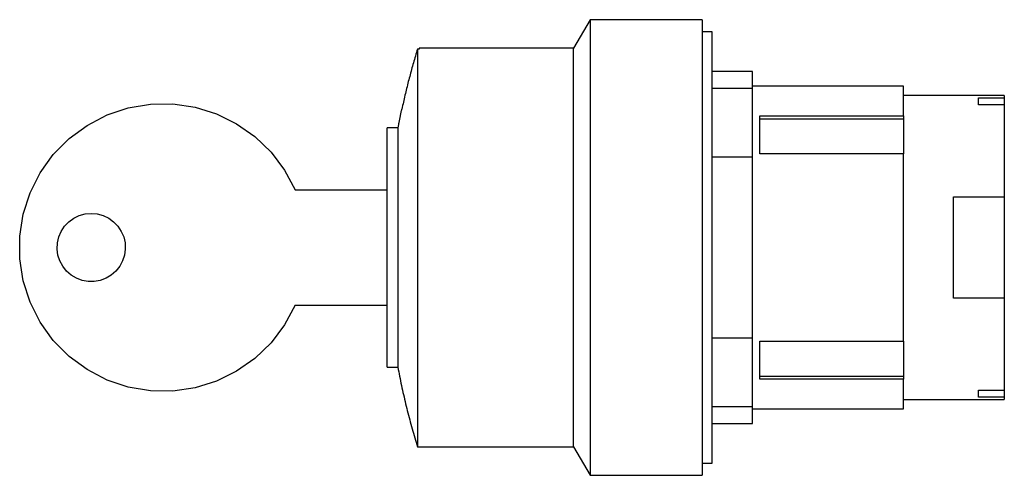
# Model space of a CAD drawing. Extents: x -1.68 to 0.74, y -0.56 to 0.56.
import ezdxf

# ---------------------------------------------------------------- set-up
doc = ezdxf.new("R2010")
doc.units = 0
doc.layers.get('0').update_dxf_attribs({"linetype": 'CONTINUOUS'})

msp = doc.modelspace()

# ---------------------------------------------------------------- linework, layer by layer
at = {"color": 0, "linetype": 'CONTINUOUS'}
for p, q in [((-0.2756, 0.561), (-0.3162, 0.4907)), ((-0.2756, 0.561), (-0.2756, -0.561)), ((0, 0.561), (-0.2756, 0.561)), ((0, 0.561), (0, -0.561)), ((0.0248, 0.5315), (0, 0.5315)), ((0.0248, -0.5315), (0.0248, 0.5315)), ((-0.7006, 0.4882), (-0.7019, 0.484)), ((-0.6969, 0.4882), (-0.7006, 0.4882)), ((-0.7006, 0.4882), (-0.7006, -0.4908)), ((-0.6969, 0.4907), (-0.6969, 0.4882)), ((-0.3162, 0.4907), (-0.6969, 0.4907)), ((-0.3162, -0.4908), (-0.3162, 0.4907)), ((-0.7082, 0.4632), (-0.7094, 0.459)), ((-0.7069, 0.4674), (-0.7082, 0.4632)), ((-0.7057, 0.4715), (-0.7069, 0.4674)), ((-0.7044, 0.4757), (-0.7057, 0.4715)), ((-0.7032, 0.4799), (-0.7044, 0.4757)), ((-0.7019, 0.484), (-0.7032, 0.4799)), ((-0.7153, 0.4381), (-0.7165, 0.4339)), ((-0.7142, 0.4422), (-0.7153, 0.4381)), ((-0.713, 0.4464), (-0.7142, 0.4422)), ((-0.7118, 0.4506), (-0.713, 0.4464)), ((-0.7106, 0.4548), (-0.7118, 0.4506)), ((-0.7094, 0.459), (-0.7106, 0.4548)), ((-0.7221, 0.4128), (-0.7232, 0.4086)), ((-0.721, 0.417), (-0.7221, 0.4128)), ((-0.7199, 0.4212), (-0.721, 0.417)), ((-0.7188, 0.4254), (-0.7199, 0.4212)), ((-0.7176, 0.4297), (-0.7188, 0.4254)), ((-0.7165, 0.4339), (-0.7176, 0.4297)), ((0.124, 0.4331), (0.0248, 0.4331)), ((0.124, 0.3919), (0.124, 0.4331)), ((-0.7274, 0.3917), (-0.7285, 0.3875)), ((-0.7264, 0.3959), (-0.7274, 0.3917)), ((-0.7253, 0.4002), (-0.7264, 0.3959)), ((-0.7243, 0.4044), (-0.7253, 0.4002)), ((-0.7232, 0.4086), (-0.7243, 0.4044)), ((0.124, 0.3919), (0.0248, 0.3919)), ((0.4961, 0.3976), (0.124, 0.3976)), ((0.124, 0.2228), (0.124, 0.3919)), ((0.4961, 0.3241), (0.4961, 0.3976)), ((-0.7335, 0.3663), (-0.7344, 0.362)), ((-0.7325, 0.3705), (-0.7335, 0.3663)), ((-0.7315, 0.3748), (-0.7325, 0.3705)), ((-0.7305, 0.379), (-0.7315, 0.3748)), ((-0.7295, 0.3832), (-0.7305, 0.379)), ((-0.7285, 0.3875), (-0.7295, 0.3832)), ((0.6805, 0.374), (0.4961, 0.374)), ((0.7441, 0.374), (0.6805, 0.374)), ((0.6805, 0.3517), (0.6805, 0.3686)), ((0.6805, 0.3686), (0.7441, 0.3686)), ((0.7441, 0.374), (0.7441, 0.3686)), ((0.7441, 0.3686), (0.7441, 0.3517)), ((-1.465, 0.3263), (-1.4126, 0.3438)), ((-1.4126, 0.3438), (-1.3582, 0.353)), ((-1.3582, 0.353), (-1.3029, 0.3535)), ((-1.3029, 0.3535), (-1.2483, 0.3456)), ((-1.2483, 0.3456), (-1.1956, 0.3292)), ((-0.7402, 0.3394), (-0.7404, 0.3381)), ((-0.7399, 0.3407), (-0.7402, 0.3394)), ((-0.7391, 0.3407), (-0.7399, 0.3407)), ((-0.7382, 0.345), (-0.7391, 0.3407)), ((-0.7373, 0.3493), (-0.7382, 0.345)), ((-0.7363, 0.3535), (-0.7373, 0.3493)), ((-0.7354, 0.3578), (-0.7363, 0.3535)), ((-0.7344, 0.362), (-0.7354, 0.3578)), ((0.7441, 0.3517), (0.6805, 0.3517)), ((0.7441, 0.3517), (0.7441, 0.125)), ((-1.514, 0.3008), (-1.465, 0.3263)), ((-1.1956, 0.3292), (-1.146, 0.3048)), ((-0.745, 0.3156), (-0.7453, 0.3143)), ((-0.7447, 0.317), (-0.745, 0.3156)), ((-0.7445, 0.3183), (-0.7447, 0.317)), ((-0.7442, 0.3196), (-0.7445, 0.3183)), ((-0.744, 0.3209), (-0.7442, 0.3196)), ((-0.7437, 0.3223), (-0.744, 0.3209)), ((-0.7434, 0.3236), (-0.7437, 0.3223)), ((-0.7432, 0.3249), (-0.7434, 0.3236)), ((-0.7429, 0.3262), (-0.7432, 0.3249)), ((-0.7426, 0.3275), (-0.7429, 0.3262)), ((-0.7424, 0.3289), (-0.7426, 0.3275)), ((-0.7421, 0.3302), (-0.7424, 0.3289)), ((-0.7418, 0.3315), (-0.7421, 0.3302)), ((-0.7415, 0.3328), (-0.7418, 0.3315)), ((-0.7413, 0.3342), (-0.7415, 0.3328)), ((-0.741, 0.3355), (-0.7413, 0.3342)), ((-0.7407, 0.3368), (-0.741, 0.3355)), ((-0.7404, 0.3381), (-0.7407, 0.3368)), ((0.1426, 0.3241), (0.4961, 0.3241)), ((0.1426, 0.2304), (0.1426, 0.3241)), ((0.1426, 0.3168), (0.4961, 0.3168)), ((0.4961, 0.3241), (0.4961, 0.3168)), ((0.4961, 0.3168), (0.4961, 0.2304)), ((-1.5585, 0.2681), (-1.514, 0.3008)), ((-1.146, 0.3048), (-1.1008, 0.273)), ((-0.7756, -0.2945), (-0.7756, 0.2944)), ((-0.749, 0.2944), (-0.7756, 0.2944)), ((-0.7488, 0.2958), (-0.749, 0.2944)), ((-0.749, 0.2944), (-0.749, -0.2945)), ((-0.7485, 0.2971), (-0.7488, 0.2958)), ((-0.7483, 0.2984), (-0.7485, 0.2971)), ((-0.748, 0.2998), (-0.7483, 0.2984)), ((-0.7478, 0.3011), (-0.748, 0.2998)), ((-0.7475, 0.3024), (-0.7478, 0.3011)), ((-0.7473, 0.3037), (-0.7475, 0.3024)), ((-0.747, 0.3051), (-0.7473, 0.3037)), ((-0.7468, 0.3064), (-0.747, 0.3051)), ((-0.7465, 0.3077), (-0.7468, 0.3064)), ((-0.7463, 0.309), (-0.7465, 0.3077)), ((-0.746, 0.3104), (-0.7463, 0.309)), ((-0.7458, 0.3117), (-0.746, 0.3104)), ((-0.7455, 0.313), (-0.7458, 0.3117)), ((-0.7453, 0.3143), (-0.7455, 0.313)), ((-1.5973, 0.2288), (-1.5585, 0.2681)), ((-1.1008, 0.273), (-1.0612, 0.2346)), ((-1.6296, 0.184), (-1.5973, 0.2288)), ((-1.0612, 0.2346), (-1.0279, 0.1905)), ((0.124, 0.2228), (0.0248, 0.2228)), ((0.124, -0.2228), (0.124, 0.2228)), ((0.4961, 0.2304), (0.1426, 0.2304)), ((0.4961, -0.2304), (0.4961, 0.2304)), ((-1.6545, 0.1347), (-1.6296, 0.184)), ((-1.0279, 0.1905), (-1.002, 0.1417)), ((-1.6714, 0.0822), (-1.6545, 0.1347)), ((-1.002, 0.1417), (-0.7756, 0.1417)), ((0.6191, -0.125), (0.6191, 0.125)), ((0.6191, 0.125), (0.7441, 0.125)), ((0.7441, 0.125), (0.7441, -0.125)), ((-1.68, 0.0276), (-1.6714, 0.0822)), ((-1.547, 0.0721), (-1.5334, 0.0786)), ((-1.5334, 0.0786), (-1.5189, 0.0827)), ((-1.5189, 0.0827), (-1.5039, 0.084)), ((-1.5039, 0.084), (-1.4889, 0.0827)), ((-1.4889, 0.0827), (-1.4744, 0.0786)), ((-1.4744, 0.0786), (-1.4608, 0.0721)), ((-1.5779, 0.0398), (-1.5696, 0.0524)), ((-1.5696, 0.0524), (-1.5592, 0.0633)), ((-1.5592, 0.0633), (-1.547, 0.0721)), ((-1.4608, 0.0721), (-1.4487, 0.0633)), ((-1.4487, 0.0633), (-1.4383, 0.0524)), ((-1.4383, 0.0524), (-1.43, 0.0398)), ((-1.68, -0.0276), (-1.68, 0.0276)), ((-1.5872, 0.0113), (-1.5838, 0.026)), ((-1.5838, 0.026), (-1.5779, 0.0398)), ((-1.43, 0.0398), (-1.424, 0.026)), ((-1.424, 0.026), (-1.4207, 0.0113)), ((-1.5878, -0.0038), (-1.5872, 0.0113)), ((-1.4207, 0.0113), (-1.42, -0.0038)), ((-1.5858, -0.0187), (-1.5878, -0.0038)), ((-1.5812, -0.033), (-1.5858, -0.0187)), ((-1.422, -0.0187), (-1.4267, -0.033)), ((-1.42, -0.0038), (-1.422, -0.0187)), ((-1.6714, -0.0822), (-1.68, -0.0276)), ((-1.574, -0.0463), (-1.5812, -0.033)), ((-1.5646, -0.058), (-1.574, -0.0463)), ((-1.4338, -0.0463), (-1.4432, -0.058)), ((-1.4267, -0.033), (-1.4338, -0.0463)), ((-1.5533, -0.068), (-1.5646, -0.058)), ((-1.5404, -0.0757), (-1.5533, -0.068)), ((-1.4546, -0.068), (-1.4675, -0.0757)), ((-1.4432, -0.058), (-1.4546, -0.068)), ((-1.6545, -0.1347), (-1.6714, -0.0822)), ((-1.5263, -0.081), (-1.5404, -0.0757)), ((-1.5115, -0.0837), (-1.5263, -0.081)), ((-1.4964, -0.0837), (-1.5115, -0.0837)), ((-1.4816, -0.081), (-1.4964, -0.0837)), ((-1.4675, -0.0757), (-1.4816, -0.081)), ((-1.6296, -0.184), (-1.6545, -0.1347)), ((-1.002, -0.1417), (-1.0279, -0.1905)), ((-1.002, -0.1417), (-0.7756, -0.1417)), ((0.7441, -0.125), (0.6191, -0.125)), ((0.7441, -0.125), (0.7441, -0.3517)), ((-1.5973, -0.2288), (-1.6296, -0.184)), ((-1.0279, -0.1905), (-1.0612, -0.2346)), ((-1.5585, -0.2681), (-1.5973, -0.2288)), ((-1.0612, -0.2346), (-1.1008, -0.273)), ((0.0248, -0.2228), (0.124, -0.2228)), ((0.124, -0.3919), (0.124, -0.2228)), ((0.1426, -0.3241), (0.1426, -0.2304)), ((0.1426, -0.2304), (0.4961, -0.2304)), ((0.4961, -0.2304), (0.4961, -0.3168)), ((-1.514, -0.3008), (-1.5585, -0.2681)), ((-1.1008, -0.273), (-1.146, -0.3048)), ((-1.465, -0.3263), (-1.514, -0.3008)), ((-1.146, -0.3048), (-1.1956, -0.3292)), ((-0.7756, -0.2945), (-0.749, -0.2945)), ((-0.749, -0.2945), (-0.748, -0.3001)), ((-0.748, -0.3001), (-0.7469, -0.3058)), ((-0.7469, -0.3058), (-0.7458, -0.3115)), ((-0.7458, -0.3115), (-0.7447, -0.3172)), ((-1.4126, -0.3438), (-1.465, -0.3263)), ((-1.1956, -0.3292), (-1.2483, -0.3456)), ((-0.7447, -0.3172), (-0.7436, -0.3228)), ((-0.7436, -0.3228), (-0.7424, -0.3285)), ((-0.7424, -0.3285), (-0.7413, -0.3342)), ((-0.7413, -0.3342), (-0.7401, -0.3398)), ((0.1426, -0.3168), (0.4961, -0.3168)), ((0.4961, -0.3241), (0.1426, -0.3241)), ((0.4961, -0.3168), (0.4961, -0.3241)), ((0.4961, -0.3976), (0.4961, -0.3241)), ((-1.3582, -0.353), (-1.4126, -0.3438)), ((-1.3029, -0.3535), (-1.3582, -0.353)), ((-1.2483, -0.3456), (-1.3029, -0.3535)), ((-0.7401, -0.3398), (-0.7389, -0.3455)), ((-0.7389, -0.3455), (-0.7376, -0.3511)), ((-0.7376, -0.3511), (-0.7364, -0.3568)), ((-0.7364, -0.3568), (-0.7351, -0.3624)), ((-0.7351, -0.3624), (-0.7338, -0.368)), ((0.6805, -0.3686), (0.6805, -0.3517)), ((0.6805, -0.3517), (0.7441, -0.3517)), ((0.7441, -0.3517), (0.7441, -0.3686)), ((0.7441, -0.3517), (0.7441, -0.3686)), ((-0.7338, -0.368), (-0.7325, -0.3737)), ((-0.7325, -0.3737), (-0.7312, -0.3793)), ((-0.7312, -0.3793), (-0.7299, -0.3849)), ((-0.7299, -0.3849), (-0.7285, -0.3905)), ((0.4961, -0.374), (0.6805, -0.374)), ((0.7441, -0.3686), (0.6805, -0.3686)), ((0.6805, -0.374), (0.7441, -0.374)), ((0.7441, -0.3686), (0.7441, -0.374)), ((-0.7285, -0.3905), (-0.7271, -0.3962)), ((-0.7271, -0.3962), (-0.7257, -0.4018)), ((-0.7257, -0.4018), (-0.7243, -0.4074)), ((-0.7243, -0.4074), (-0.7229, -0.413)), ((0.0248, -0.3919), (0.124, -0.3919)), ((0.124, -0.4331), (0.124, -0.3919)), ((0.124, -0.3976), (0.4961, -0.3976)), ((-0.7229, -0.413), (-0.7214, -0.4185)), ((-0.7214, -0.4185), (-0.7199, -0.4241)), ((-0.7199, -0.4241), (-0.7184, -0.4297)), ((-0.7184, -0.4297), (-0.7169, -0.4353)), ((-0.7169, -0.4353), (-0.7153, -0.4409)), ((0.0248, -0.4331), (0.124, -0.4331)), ((-0.7153, -0.4409), (-0.7138, -0.4464)), ((-0.7138, -0.4464), (-0.7122, -0.452)), ((-0.7122, -0.452), (-0.7106, -0.4575)), ((-0.7106, -0.4575), (-0.709, -0.4631)), ((-0.709, -0.4631), (-0.7074, -0.4686)), ((-0.7074, -0.4686), (-0.7057, -0.4742)), ((-0.7057, -0.4742), (-0.704, -0.4797)), ((-0.704, -0.4797), (-0.7023, -0.4852)), ((-0.7023, -0.4852), (-0.7006, -0.4908)), ((-0.7006, -0.4908), (-0.3162, -0.4908)), ((-0.3162, -0.4908), (-0.2756, -0.561)), ((0, -0.5315), (0.0248, -0.5315)), ((-0.2756, -0.561), (0, -0.561))]:
    msp.add_line(p, q, dxfattribs=at)

doc.saveas('drawing.dxf')
